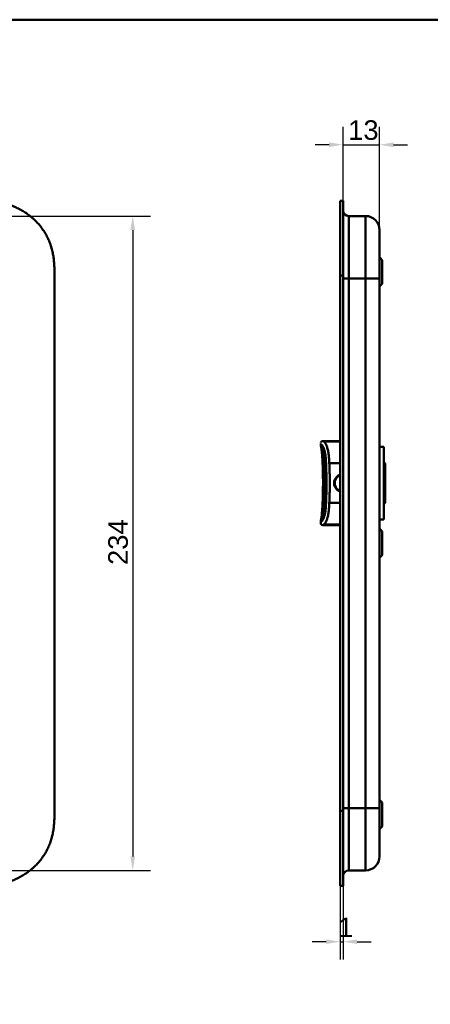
# Model space of a CAD drawing. Header units: millimetres. Extents: x 20 to 833, y 20 to 574.
# Tile 6 of 10: x 283 to 429, y 222 to 574. Entities that reach past the tile are written whole.
import ezdxf

# ---------------------------------------------------------------- set-up
doc = ezdxf.new("R2010")
doc.units = ezdxf.units.MM
doc.header["$LTSCALE"] = 2
for name, color, linetype, lineweight in [('Bemaßungen(DIN)', 7, 'Continuous', 25), ('Sichtbare Kanten(DIN)', 7, 'Continuous', 50), ('Sichtbare tangentiale Kanten(DIN)', 7, 'Continuous', 50), ('Skizziergeometrie(DIN)', 7, 'Continuous', 50)]:
    doc.layers.add(name, color=color, linetype=linetype, lineweight=lineweight)
doc.styles.add('STANDARD-DIN~0', font='arial.ttf')
doc.dimstyles.new('CAD-LAN', dxfattribs={"dimscale": 2, "dimtxt": 3.5, "dimasz": 2.5, "dimexe": 3.175, "dimexo": 0, "dimgap": 0.8, "dimtad": 1, "dimrnd": 1e-08, "dimtxsty": 'STANDARD-DIN~0', "dimcen": 0.09, "dimdle": 10, "dimclrd": 250, "dimclre": 250, "dimclrt": 250, "dimadec": 0, "dimazin": 2, "dimtfac": 1, "dimtmove": 0, "dimatfit": 3, "dimfxl": 1, "dimtolj": 1, "dimtzin": 0, "dimlwd": 25, "dimlwe": 25, "dimarcsym": 0})

# ---------------------------------------------------------------- blocks, each defined once
blk = doc.blocks.new('Ränder Standardrahmen')
at = {"layer": 'Skizziergeometrie(DIN)', "flags": 128}
blk.add_lwpolyline([(10, 10), (10, 287), (410, 287), (410, 10), (10, 10)], dxfattribs=at)
blk = doc.blocks.new('*D8')
at = {"layer": 'Bemaßungen(DIN)', "color": 250, "linetype": 'Continuous', "lineweight": 25, "true_color": 0x3f3f3f, "transparency": 16777216}
for p, q in [((255.01, 503.78), (329.36, 503.78)), ((323.01, 498.78), (323.01, 274.78)), ((255.01, 269.78), (329.36, 269.78))]:
    blk.add_line(p, q, dxfattribs=at)
at = {"layer": 'Bemaßungen(DIN)', "color": 250, "linetype": 'Continuous', "true_color": 0x3f3f3f, "transparency": 16777216}
for points in [[(322.17, 498.78), (323.84, 498.78), (323.01, 503.78)], [(322.17, 274.78), (323.84, 274.78), (323.01, 269.78)]]:
    blk.add_solid(points, dxfattribs=at)
at = {"layer": 'Defpoints', "color": 0, "linetype": 'Continuous', "transparency": 16777216}
for p in [(255.01, 503.78), (255.01, 269.78), (323.01, 269.78)]:
    blk.add_point(p, dxfattribs=at)
at = {"layer": 'Bemaßungen(DIN)', "color": 250, "linetype": 'Continuous', "lineweight": 25, "true_color": 0x3f3f3f, "transparency": 16777216, "insert": (314.25, 379), "char_height": 7, "attachment_point": 1, "rotation": 90, "style": 'STANDARD-DIN~0'}
blk.add_mtext('\\A1;234', dxfattribs=at)
blk = doc.blocks.new('*D19')
at = {"layer": 'Bemaßungen(DIN)', "color": 250, "linetype": 'Continuous', "lineweight": 25, "true_color": 0x3f3f3f, "transparency": 16777216}
for p, q in [((398.12, 509.28), (398.12, 535.63)), ((411.15, 498.78), (411.15, 535.63)), ((393.12, 529.28), (388.12, 529.28)), ((398.12, 529.28), (411.15, 529.28)), ((416.15, 529.28), (421.15, 529.28))]:
    blk.add_line(p, q, dxfattribs=at)
at = {"layer": 'Bemaßungen(DIN)', "color": 250, "linetype": 'Continuous', "true_color": 0x3f3f3f, "transparency": 16777216}
for points in [[(393.12, 530.11), (393.12, 528.45), (398.12, 529.28)], [(416.15, 530.11), (416.15, 528.45), (411.15, 529.28)]]:
    blk.add_solid(points, dxfattribs=at)
at = {"layer": 'Defpoints', "color": 0, "linetype": 'Continuous', "transparency": 16777216}
for p in [(411.15, 529.28), (398.12, 509.28), (411.15, 498.78)]:
    blk.add_point(p, dxfattribs=at)
at = {"layer": 'Bemaßungen(DIN)', "color": 250, "linetype": 'Continuous', "lineweight": 25, "true_color": 0x3f3f3f, "transparency": 16777216, "insert": (399.95, 538.03), "char_height": 7, "attachment_point": 1, "style": 'STANDARD-DIN~0'}
blk.add_mtext('\\A1;13', dxfattribs=at)
blk = doc.blocks.new('*D20')
at = {"layer": 'Bemaßungen(DIN)', "color": 250, "linetype": 'Continuous', "lineweight": 25, "true_color": 0x3f3f3f, "transparency": 16777216}
for p, q in [((397.15, 264.28), (397.15, 237.93)), ((398.12, 264.28), (398.12, 237.93)), ((392.15, 244.28), (387.15, 244.28)), ((397.15, 244.28), (398.12, 244.28)), ((403.12, 244.28), (408.12, 244.28))]:
    blk.add_line(p, q, dxfattribs=at)
at = {"layer": 'Bemaßungen(DIN)', "color": 250, "linetype": 'Continuous', "true_color": 0x3f3f3f, "transparency": 16777216}
for points in [[(392.15, 245.11), (392.15, 243.45), (397.15, 244.28)], [(403.12, 245.11), (403.12, 243.45), (398.12, 244.28)]]:
    blk.add_solid(points, dxfattribs=at)
at = {"layer": 'Defpoints', "color": 0, "linetype": 'Continuous', "transparency": 16777216}
for p in [(397.15, 264.28), (398.12, 264.28), (398.12, 244.28)]:
    blk.add_point(p, dxfattribs=at)
at = {"layer": 'Bemaßungen(DIN)', "color": 250, "linetype": 'Continuous', "lineweight": 25, "true_color": 0x3f3f3f, "transparency": 16777216, "insert": (396.35, 252.91), "char_height": 7, "attachment_point": 1, "style": 'STANDARD-DIN~0'}
blk.add_mtext('\\A1;1', dxfattribs=at)

msp = doc.modelspace()

# ---------------------------------------------------------------- linework, layer by layer
at = {"layer": 'Sichtbare Kanten(DIN)'}
for p, q in [((397.153, 482.496), (397.153, 509.281)), ((397.153, 509.281), (398.123, 509.281)), ((398.123, 509.281), (398.123, 482.496)), ((398.153, 508.281), (398.123, 508.281)), ((398.153, 508.281), (398.153, 482.496)), ((400.153, 503.781), (406.153, 503.781)), ((412.153, 488.031), (411.153, 489.031)), ((412.153, 488.031), (412.153, 479.531)), ((295.046, 291.065), (295.046, 482.538)), ((397.153, 291.065), (397.153, 482.496)), ((398.123, 482.496), (398.123, 291.065)), ((398.153, 482.496), (398.153, 291.065)), ((411.153, 292.065), (411.153, 481.496)), ((412.153, 479.531), (411.153, 478.531)), ((391.144, 423.284), (397.153, 423.284)), ((391.144, 423.284), (391.144, 423.284)), ((391.144, 423.284), (391.144, 423.284)), ((390.154, 421.836), (390.154, 422.294)), ((412.653, 421.281), (411.153, 421.281)), ((412.653, 395.281), (412.653, 421.281)), ((391.486, 418.349), (391.486, 418.349)), ((413.153, 415.281), (412.653, 415.781)), ((413.153, 401.281), (413.153, 415.281)), ((391.486, 398.222), (391.486, 398.221)), ((413.153, 401.281), (412.653, 400.781)), ((390.154, 394.734), (390.154, 394.734)), ((390.154, 394.274), (390.154, 394.732)), ((412.653, 395.281), (411.153, 395.281)), ((390.154, 394.274), (390.154, 394.274)), ((391.144, 393.284), (397.153, 393.284)), ((391.144, 393.284), (391.144, 393.284)), ((412.153, 391.031), (411.153, 392.031)), ((412.153, 391.031), (412.153, 382.531)), ((412.153, 382.531), (411.153, 381.531)), ((412.153, 294.031), (411.153, 295.031)), ((412.153, 294.031), (412.153, 285.531)), ((397.153, 264.281), (397.153, 291.065)), ((398.123, 291.065), (398.123, 264.281)), ((398.153, 291.065), (398.153, 265.281)), ((412.153, 285.531), (411.153, 284.531)), ((400.153, 269.781), (406.153, 269.781)), ((397.153, 264.281), (398.123, 264.281)), ((398.123, 265.281), (398.153, 265.281))]:
    msp.add_line(p, q, dxfattribs=at)
for points, knots in [([(295.046, 482.579), (295.046, 483.106), (295.045, 484.195), (295.012, 485.582), (294.935, 487.008), (294.831, 488.156), (294.636, 489.596), (294.422, 490.748), (294.073, 492.181), (293.727, 493.32), (293.207, 494.725), (292.72, 495.83), (292.021, 497.181), (291.392, 498.232), (290.52, 499.502), (289.757, 500.479), (288.724, 501.643), (287.839, 502.526), (286.665, 503.563), (285.675, 504.335), (284.383, 505.224), (283.309, 505.873), (281.924, 506.601), (280.786, 507.117), (279.335, 507.678), (278.155, 508.059), (276.666, 508.454), (275.465, 508.706), (273.961, 508.948), (272.758, 509.087), (271.26, 509.201), (269.771, 509.265), (268.592, 509.278), (268.007, 509.281)], [-0.97472618, -0.97472618, -0.97472618, -0.97472618, -0.93604739, -0.89534998, -0.87500127, -0.83430386, -0.81395515, -0.77325774, -0.75290903, -0.71221162, -0.69186291, -0.6511655, -0.6308168, -0.59011938, -0.56977068, -0.52907326, -0.50872456, -0.46802714, -0.44767844, -0.40698102, -0.38663232, -0.3459349, -0.3255862, -0.28488878, -0.26454008, -0.22384266, -0.20349396, -0.16279654, -0.14244784, -0.10175042, -0.08140172, -0.0407043, -0.00000689, -0.00000689, -0.00000689, -0.00000689]), ([(411.153, 481.496), (411.153, 481.737), (411.153, 481.978), (411.153, 482.219), (411.153, 482.367), (411.153, 482.514), (411.153, 482.662), (411.153, 482.736), (411.153, 482.81), (411.153, 482.883), (411.153, 482.957), (411.153, 483.031), (411.153, 483.105), (411.153, 483.179), (411.153, 483.252), (411.153, 483.326), (411.153, 483.639), (411.153, 483.952), (411.153, 484.272), (411.153, 484.584), (411.153, 484.886), (411.153, 485.197), (411.153, 485.205), (411.153, 485.212), (411.153, 485.22), (411.153, 485.846), (411.153, 486.448), (411.153, 487.046), (411.153, 487.054), (411.153, 487.063), (411.153, 487.072), (411.153, 487.666), (411.153, 488.258), (411.153, 488.837), (411.153, 488.842), (411.153, 488.846), (411.153, 488.85), (411.153, 489.43), (411.153, 490.004), (411.153, 490.556), (411.153, 491.108), (411.153, 491.648), (411.153, 492.161), (411.153, 492.676), (411.153, 493.17), (411.153, 493.634), (411.153, 494.099), (411.153, 494.54), (411.153, 494.946), (411.153, 495.352), (411.153, 495.729), (411.153, 496.069), (411.153, 496.411), (411.153, 496.719), (411.153, 496.991), (411.153, 497.263), (411.153, 497.501), (411.153, 497.703), (411.153, 497.704), (411.153, 497.705), (411.153, 497.707), (411.153, 497.906), (411.153, 498.074), (411.153, 498.21), (411.153, 498.211), (411.153, 498.213), (411.153, 498.214), (411.153, 498.348), (411.153, 498.452), (411.153, 498.531), (411.153, 498.532), (411.153, 498.534), (411.153, 498.535), (411.153, 498.613), (411.153, 498.667), (411.153, 498.705), (411.153, 498.705), (411.153, 498.706), (411.153, 498.706), (411.153, 498.725), (411.153, 498.738), (411.153, 498.749), (411.153, 498.759), (411.153, 498.767), (411.153, 498.771), (411.153, 498.78), (411.153, 498.781), (411.153, 498.781)], [0, 0, 0, 0, 0.0722627, 0.0722627, 0.0722627, 0.1165652, 0.1165652, 0.1165652, 0.1387165, 0.1387165, 0.1387165, 0.1608678, 0.1608678, 0.1608678, 0.1830113, 0.1830113, 0.1830113, 0.2766978, 0.2766978, 0.2766978, 0.3682092, 0.3682092, 0.3682092, 0.3703765, 0.3703765, 0.3703765, 0.5540731, 0.5540731, 0.5540731, 0.5567136, 0.5567136, 0.5567136, 0.7394778, 0.7394778, 0.7394778, 0.740823, 0.740823, 0.740823, 0.9239034, 0.9239034, 0.9239034, 1.1070524, 1.1070524, 1.1070524, 1.2909149, 1.2909149, 1.2909149, 1.4756704, 1.4756704, 1.4756704, 1.6608948, 1.6608948, 1.6608948, 1.8466108, 1.8466108, 1.8466108, 2.032785, 2.032785, 2.032785, 2.0338644, 2.0338644, 2.0338644, 2.2185007, 2.2185007, 2.2185007, 2.220125, 2.220125, 2.220125, 2.4027992, 2.4027992, 2.4027992, 2.4055271, 2.4055271, 2.4055271, 2.5869644, 2.5869644, 2.5869644, 2.5890782, 2.5890782, 2.5890782, 2.6793139, 2.6793139, 2.6793139, 2.7720228, 2.7720228, 2.7720228, 2.9310826, 2.9310826, 2.9310826, 2.9310826]), ([(390.204, 422.846), (390.204, 422.846), (390.205, 422.848), (390.213, 422.875), (390.224, 422.942), (390.327, 423.076), (390.361, 423.114), (390.478, 423.193), (390.548, 423.236), (390.773, 423.271), (390.827, 423.277), (390.933, 423.282), (390.974, 423.283), (391.044, 423.284), (391.069, 423.284), (391.111, 423.284), (391.127, 423.284), (391.144, 423.284)], [0.4044394, 0.4044394, 0.4044394, 0.4044394, 0.48138348, 0.48138348, 0.87820259, 0.87820259, 1.01048506, 1.01048506, 1.13840491, 1.13840491, 1.17024014, 1.17024014, 1.18623044, 1.18623044, 1.19416448, 1.19416448, 1.1990962, 1.1990962, 1.1990962, 1.1990962]), ([(391.144, 423.284), (391.118, 423.284), (391.093, 423.284), (391.045, 423.284), (391.021, 423.284), (390.972, 423.283), (390.947, 423.282), (390.891, 423.28), (390.862, 423.278), (390.794, 423.273), (390.759, 423.269), (390.674, 423.256), (390.633, 423.246), (390.53, 423.216), (390.489, 423.195), (390.382, 423.134), (390.358, 423.106), (390.298, 423.044), (390.336, 423.101), (390.473, 423.188), (390.526, 423.215), (390.648, 423.25), (390.695, 423.26), (390.79, 423.272), (390.826, 423.276), (390.896, 423.28), (390.922, 423.281), (390.973, 423.283), (390.992, 423.283), (391.029, 423.284), (391.043, 423.284), (391.07, 423.284), (391.081, 423.284), (391.1, 423.284), (391.107, 423.284), (391.12, 423.284), (391.124, 423.284), (391.134, 423.284), (391.139, 423.284), (391.144, 423.284)], [0, 0, 0, 0, 0.0075614, 0.0075614, 0.0152672, 0.0152672, 0.0249481, 0.0249481, 0.0390199, 0.0390199, 0.0619203, 0.0619203, 0.1031333, 0.1031333, 0.1856183, 0.1856183, 0.3796224, 0.3796224, 0.9579448, 0.9579448, 1.2006469, 1.2006469, 1.3228959, 1.3228959, 1.384678, 1.384678, 1.4161368, 1.4161368, 1.4323902, 1.4323902, 1.4409977, 1.4409977, 1.4457069, 1.4457069, 1.448333, 1.448333, 1.4497614, 1.4497614, 1.4512393, 1.4512393, 1.4512393, 1.4512393]), ([(392.929, 423.284), (393.019, 423.284), (393.116, 423.284), (393.32, 423.284), (393.427, 423.284), (393.541, 423.284)], [2.10471618, 2.10471618, 2.10471618, 2.10471618, 2.19043209, 2.19043209, 2.27528809, 2.27528809, 2.27528809, 2.27528809]), ([(394.259, 423.284), (394.422, 423.284), (394.595, 423.284), (394.998, 423.284), (395.243, 423.284), (395.475, 423.284)], [2.43587844, 2.43587844, 2.43587844, 2.43587844, 2.53408865, 2.53408865, 2.65113808, 2.65113808, 2.65113808, 2.65113808]), ([(395.475, 423.284), (395.475, 423.284), (395.475, 423.284), (395.475, 423.284), (395.475, 423.284), (395.476, 423.284), (395.476, 423.284), (395.477, 423.284), (395.478, 423.284), (395.48, 423.284), (395.481, 423.284), (395.487, 423.284), (395.491, 423.284), (395.518, 423.284), (395.542, 423.284), (395.689, 423.284), (395.818, 423.284), (396.039, 423.284), (396.129, 423.284), (396.251, 423.284), (396.282, 423.284), (396.324, 423.284), (396.334, 423.284), (396.349, 423.284), (396.352, 423.284), (396.357, 423.284), (396.358, 423.284), (396.36, 423.284), (396.361, 423.284), (396.361, 423.284), (396.361, 423.284), (396.362, 423.284), (396.362, 423.284), (396.362, 423.284)], [0, 0, 0, 0, 0.00003114, 0.00003114, 0.00007257, 0.00007257, 0.00029353, 0.00029353, 0.00058809, 0.00058809, 0.00137355, 0.00137355, 0.00346809, 0.00346809, 0.01463912, 0.01463912, 0.07423576, 0.07423576, 0.11396215, 0.11396215, 0.12720271, 0.12720271, 0.13161635, 0.13161635, 0.13308779, 0.13308779, 0.13357847, 0.13357847, 0.13374214, 0.13374214, 0.13380469, 0.13380469, 0.13385491, 0.13385491, 0.13385491, 0.13385491]), ([(390.203, 421.513), (390.202, 421.517), (390.201, 421.52), (390.199, 421.527), (390.198, 421.529), (390.197, 421.532), (390.197, 421.533), (390.197, 421.535), (390.196, 421.535), (390.196, 421.537), (390.196, 421.538), (390.195, 421.54), (390.195, 421.541), (390.194, 421.543), (390.194, 421.544), (390.193, 421.547), (390.193, 421.548), (390.192, 421.551), (390.191, 421.553), (390.19, 421.557), (390.189, 421.56), (390.187, 421.567), (390.186, 421.571), (390.182, 421.585), (390.18, 421.593), (390.173, 421.621), (390.169, 421.637), (390.158, 421.694), (390.158, 421.713), (390.156, 421.731), (390.156, 421.735), (390.155, 421.752), (390.155, 421.76), (390.154, 421.778), (390.154, 421.785), (390.154, 421.798), (390.154, 421.803), (390.154, 421.811), (390.154, 421.814), (390.154, 421.82), (390.154, 421.822), (390.154, 421.826), (390.154, 421.827), (390.154, 421.83), (390.154, 421.831), (390.154, 421.832), (390.154, 421.833), (390.154, 421.835), (390.154, 421.835), (390.154, 421.836)], [0, 0, 0, 0, 0.00266176, 0.00266176, 0.00332011, 0.00332011, 0.00370331, 0.00370331, 0.00391673, 0.00391673, 0.0042525, 0.0042525, 0.00457083, 0.00457083, 0.00496596, 0.00496596, 0.00555341, 0.00555341, 0.00656312, 0.00656312, 0.00857428, 0.00857428, 0.01330261, 0.01330261, 0.02696942, 0.02696942, 0.06793692, 0.06793692, 0.1909068, 0.1909068, 0.23943833, 0.23943833, 0.26385059, 0.26385059, 0.27619448, 0.27619448, 0.28242946, 0.28242946, 0.28559113, 0.28559113, 0.28721296, 0.28721296, 0.28806085, 0.28806085, 0.2885129, 0.2885129, 0.2887545, 0.2887545, 0.28900897, 0.28900897, 0.28900897, 0.28900897]), ([(390.738, 417.056), (390.738, 417.056), (390.738, 417.056), (390.737, 417.057), (390.737, 417.06), (390.737, 417.067), (390.737, 417.073), (390.736, 417.087), (390.735, 417.098), (390.733, 417.128), (390.732, 417.148), (390.728, 417.21), (390.725, 417.252), (390.715, 417.408), (390.707, 417.527), (390.674, 418.001), (390.646, 418.362), (390.568, 419.239), (390.513, 419.756), (390.412, 420.489), (390.373, 420.734), (390.289, 421.178), (390.243, 421.374), (390.203, 421.511)], [0.07118589, 0.07118589, 0.07118589, 0.07118589, 0.07209238, 0.07209238, 0.07487516, 0.07487516, 0.07808831, 0.07808831, 0.08276394, 0.08276394, 0.09074374, 0.09074374, 0.10552821, 0.10552821, 0.14441358, 0.14441358, 0.26089752, 0.26089752, 0.42984582, 0.42984582, 0.51900361, 0.51900361, 0.61515877, 0.61515877, 0.61515877, 0.61515877]), ([(391.48, 398.183), (391.48, 398.183), (391.48, 398.183), (391.48, 398.183), (391.48, 398.184), (391.48, 398.185), (391.481, 398.187), (391.481, 398.191), (391.482, 398.194), (391.483, 398.202), (391.484, 398.209), (391.488, 398.236), (391.491, 398.257), (391.504, 398.342), (391.513, 398.407), (391.549, 398.67), (391.573, 398.873), (391.648, 399.594), (391.682, 400.125), (391.761, 401.708), (391.797, 402.766), (391.912, 406.996), (391.907, 410.174), (391.763, 414.823), (391.732, 416.337), (391.548, 417.906), (391.529, 418.049), (391.502, 418.24), (391.494, 418.291), (391.485, 418.35), (391.484, 418.36), (391.482, 418.372), (391.482, 418.375), (391.481, 418.381), (391.48, 418.383), (391.48, 418.386), (391.48, 418.386), (391.48, 418.387), (391.48, 418.387), (391.48, 418.387), (391.48, 418.387), (391.48, 418.387)], [0.0040212, 0.0040212, 0.0040212, 0.0040212, 0.0041074, 0.0041074, 0.0042896, 0.0042896, 0.0050199, 0.0050199, 0.0057949, 0.0057949, 0.0081207, 0.0081207, 0.0150954, 0.0150954, 0.0360191, 0.0360191, 0.0988747, 0.0988747, 0.2578148, 0.2578148, 0.5751314, 0.5751314, 1.5274726, 1.5274726, 1.9707272, 1.9707272, 2.015649, 2.015649, 2.0323683, 2.0323683, 2.0355024, 2.0355024, 2.0366777, 2.0366777, 2.0375615, 2.0375615, 2.0377273, 2.0377273, 2.037908, 2.037908, 2.0379983, 2.0379983, 2.0379983, 2.0379983]), ([(390.923, 404.167), (390.923, 404.167), (390.923, 404.168), (390.923, 404.171), (390.923, 404.173), (390.924, 404.179), (390.924, 404.183), (390.924, 404.193), (390.924, 404.199), (390.924, 404.218), (390.925, 404.231), (390.926, 404.269), (390.926, 404.295), (390.928, 404.383), (390.929, 404.447), (390.934, 404.689), (390.938, 404.87), (390.95, 405.594), (390.957, 406.139), (390.976, 408.318), (390.969, 409.96), (390.937, 411.724), (390.935, 411.86), (390.931, 412.064), (390.929, 412.132), (390.927, 412.234), (390.926, 412.269), (390.925, 412.32), (390.925, 412.338), (390.924, 412.362), (390.924, 412.371), (390.924, 412.382), (390.924, 412.386), (390.923, 412.39), (390.923, 412.391), (390.923, 412.392), (390.923, 412.393), (390.923, 412.393)], [0, 0, 0, 0, 0.00142191, 0.00142191, 0.0028282, 0.0028282, 0.00452622, 0.00452622, 0.00701664, 0.00701664, 0.01124291, 0.01124291, 0.01955614, 0.01955614, 0.03882367, 0.03882367, 0.09334656, 0.09334656, 0.25678964, 0.25678964, 0.74725426, 0.74725426, 0.78828896, 0.78828896, 0.80914553, 0.80914553, 0.81992388, 0.81992388, 0.8256601, 0.8256601, 0.82884217, 0.82884217, 0.83065789, 0.83065789, 0.83166443, 0.83166443, 0.83272324, 0.83272324, 0.83272324, 0.83272324]), ([(397.153, 411.109), (397.103, 411.091), (397.053, 411.072), (397.004, 411.052), (396.954, 411.031), (396.904, 411.009), (396.856, 410.986), (396.728, 410.924), (396.604, 410.854), (396.486, 410.775), (396.323, 410.666), (396.171, 410.541), (396.032, 410.402), (395.954, 410.324), (395.88, 410.243), (395.812, 410.157), (395.758, 410.089), (395.707, 410.02), (395.659, 409.948), (395.55, 409.785), (395.457, 409.61), (395.382, 409.429), (395.317, 409.272), (395.265, 409.11), (395.227, 408.945), (395.221, 408.919), (395.216, 408.892), (395.211, 408.866), (395.172, 408.674), (395.153, 408.477), (395.153, 408.281), (395.153, 408.084), (395.172, 407.888), (395.211, 407.695), (395.217, 407.664), (395.224, 407.632), (395.231, 407.6), (395.268, 407.441), (395.319, 407.284), (395.382, 407.133), (395.457, 406.951), (395.55, 406.777), (395.659, 406.614), (395.709, 406.539), (395.762, 406.466), (395.819, 406.396), (395.885, 406.313), (395.957, 406.234), (396.032, 406.159), (396.171, 406.021), (396.323, 405.896), (396.486, 405.787), (396.607, 405.706), (396.733, 405.634), (396.865, 405.571), (396.911, 405.549), (396.957, 405.529), (397.004, 405.509), (397.053, 405.489), (397.103, 405.47), (397.153, 405.452)], [0.10630955, 0.10630955, 0.10630955, 0.10630955, 0.1229601, 0.1229601, 0.1229601, 0.13990222, 0.13990222, 0.13990222, 0.18444015, 0.18444015, 0.18444015, 0.2459202, 0.2459202, 0.2459202, 0.28039565, 0.28039565, 0.28039565, 0.30740025, 0.30740025, 0.30740025, 0.3688803, 0.3688803, 0.3688803, 0.42198905, 0.42198905, 0.42198905, 0.43036035, 0.43036035, 0.43036035, 0.4918404, 0.4918404, 0.4918404, 0.55332045, 0.55332045, 0.55332045, 0.56350204, 0.56350204, 0.56350204, 0.6148005, 0.6148005, 0.6148005, 0.67628055, 0.67628055, 0.67628055, 0.70445956, 0.70445956, 0.70445956, 0.7377606, 0.7377606, 0.7377606, 0.79924065, 0.79924065, 0.79924065, 0.84487176, 0.84487176, 0.84487176, 0.8607207, 0.8607207, 0.8607207, 0.87738493, 0.87738493, 0.87738493, 0.87738493]), ([(390.203, 395.057), (390.24, 395.184), (390.282, 395.361), (390.361, 395.765), (390.398, 395.989), (390.481, 396.563), (390.524, 396.927), (390.595, 397.621), (390.624, 397.953), (390.664, 398.447), (390.676, 398.61), (390.694, 398.853), (390.7, 398.935), (390.708, 399.06), (390.711, 399.103), (390.718, 399.211), (390.723, 399.274), (390.729, 399.382), (390.732, 399.428), (390.735, 399.479), (390.736, 399.491), (390.737, 399.507), (390.738, 399.512), (390.738, 399.517), (390.738, 399.518), (390.738, 399.518), (390.738, 399.518), (390.738, 399.518)], [0, 0, 0, 0, 0.08902069, 0.08902069, 0.17261682, 0.17261682, 0.29406318, 0.29406318, 0.40181696, 0.40181696, 0.4543788, 0.4543788, 0.48114329, 0.48114329, 0.49549616, 0.49549616, 0.51703991, 0.51703991, 0.53325541, 0.53325541, 0.53865266, 0.53865266, 0.54242764, 0.54242764, 0.5446358, 0.5446358, 0.54478767, 0.54478767, 0.54478767, 0.54478767]), ([(390.154, 394.732), (390.154, 394.732), (390.154, 394.733), (390.154, 394.734), (390.154, 394.735), (390.154, 394.737), (390.154, 394.738), (390.154, 394.74), (390.154, 394.741), (390.154, 394.744), (390.154, 394.746), (390.154, 394.751), (390.154, 394.754), (390.154, 394.765), (390.154, 394.771), (390.154, 394.794), (390.154, 394.805), (390.156, 394.839), (390.156, 394.84), (390.158, 394.861), (390.16, 394.881), (390.169, 394.93), (390.172, 394.944), (390.179, 394.97), (390.181, 394.978), (390.185, 394.991), (390.186, 394.995), (390.188, 395.004), (390.189, 395.008), (390.192, 395.017), (390.193, 395.02), (390.194, 395.024), (390.194, 395.025), (390.195, 395.027), (390.195, 395.028), (390.195, 395.029), (390.196, 395.03), (390.196, 395.031), (390.196, 395.032), (390.197, 395.035), (390.197, 395.035), (390.198, 395.038), (390.198, 395.039), (390.199, 395.041), (390.199, 395.042), (390.2, 395.045), (390.201, 395.047), (390.202, 395.051), (390.202, 395.053), (390.203, 395.055)], [0, 0, 0, 0, 0.00020178, 0.00020178, 0.00045598, 0.00045598, 0.00082774, 0.00082774, 0.0014627, 0.0014627, 0.00272413, 0.00272413, 0.00570561, 0.00570561, 0.01444933, 0.01444933, 0.04068388, 0.04068388, 0.11936908, 0.11936908, 0.22127195, 0.22127195, 0.25947303, 0.25947303, 0.2738002, 0.2738002, 0.27917407, 0.27917407, 0.28321518, 0.28321518, 0.28471707, 0.28471707, 0.28504102, 0.28504102, 0.28531659, 0.28531659, 0.28551406, 0.28551406, 0.28584684, 0.28584684, 0.2861664, 0.2861664, 0.28656522, 0.28656522, 0.28716052, 0.28716052, 0.28818803, 0.28818803, 0.289596, 0.289596, 0.289596, 0.289596]), ([(391.144, 393.284), (391.142, 393.284), (391.14, 393.284), (391.136, 393.284), (391.133, 393.284), (391.121, 393.284), (391.113, 393.284), (391.061, 393.284), (391.017, 393.284), (390.915, 393.287), (390.857, 393.289), (390.73, 393.302), (390.66, 393.314), (390.542, 393.349), (390.492, 393.37), (390.395, 393.427), (390.349, 393.467), (390.284, 393.546), (390.26, 393.584), (390.204, 393.703), (390.183, 393.79), (390.166, 393.914), (390.162, 393.952), (390.158, 394.015), (390.157, 394.042), (390.155, 394.091), (390.155, 394.113), (390.154, 394.153), (390.154, 394.171), (390.154, 394.207), (390.154, 394.227), (390.154, 394.258), (390.154, 394.266), (390.154, 394.274)], [0, 0, 0, 0, 0.00047204, 0.00047204, 0.00141613, 0.00141613, 0.00387566, 0.00387566, 0.01699435, 0.01699435, 0.03450123, 0.03450123, 0.0553782, 0.0553782, 0.07148239, 0.07148239, 0.0891112, 0.0891112, 0.10237111, 0.10237111, 0.12855071, 0.12855071, 0.13988933, 0.13988933, 0.14793378, 0.14793378, 0.15573927, 0.15573927, 0.16329287, 0.16329287, 0.17107436, 0.17107436, 0.1734608, 0.1734608, 0.1734608, 0.1734608]), ([(268.007, 264.281), (268.592, 264.283), (269.771, 264.296), (271.26, 264.36), (272.758, 264.475), (273.961, 264.613), (275.465, 264.855), (276.666, 265.107), (278.155, 265.502), (279.335, 265.883), (280.786, 266.444), (281.924, 266.96), (283.309, 267.689), (284.383, 268.337), (285.675, 269.226), (286.665, 269.999), (287.839, 271.035), (288.724, 271.918), (289.756, 273.083), (290.52, 274.059), (291.392, 275.329), (292.021, 276.381), (292.719, 277.731), (293.207, 278.836), (293.727, 280.241), (294.073, 281.38), (294.422, 282.814), (294.636, 283.966), (294.831, 285.405), (294.935, 286.553), (295.012, 287.98), (295.045, 289.394), (295.046, 290.511), (295.046, 291.065)], [-0.99998994, -0.99998994, -0.99998994, -0.99998994, -0.9592928, -0.91859565, -0.89824708, -0.85754993, -0.83720136, -0.79650421, -0.77615564, -0.73545849, -0.71510992, -0.67441277, -0.6540642, -0.61336705, -0.59301848, -0.55232133, -0.53197276, -0.49127561, -0.47092704, -0.43022989, -0.40988132, -0.36918417, -0.3488356, -0.30813845, -0.28778988, -0.24709273, -0.22674416, -0.18604701, -0.16569844, -0.12500129, -0.10465272, -0.06395557, -0.02325842, -0.02325842, -0.02325842, -0.02325842]), ([(411.153, 274.781), (411.153, 274.781), (411.153, 274.781), (411.153, 274.781), (411.153, 274.781), (411.153, 274.781), (411.153, 274.79), (411.153, 274.795), (411.153, 274.802), (411.153, 274.813), (411.153, 274.823), (411.153, 274.837), (411.153, 274.855), (411.153, 274.856), (411.153, 274.856), (411.153, 274.856), (411.153, 274.894), (411.153, 274.948), (411.153, 275.027), (411.153, 275.028), (411.153, 275.029), (411.153, 275.03), (411.153, 275.11), (411.153, 275.214), (411.153, 275.348), (411.153, 275.349), (411.153, 275.35), (411.153, 275.351), (411.153, 275.487), (411.153, 275.655), (411.153, 275.855), (411.153, 275.856), (411.153, 275.857), (411.153, 275.858), (411.153, 276.06), (411.153, 276.299), (411.153, 276.571), (411.153, 276.842), (411.153, 277.151), (411.153, 277.492), (411.153, 277.833), (411.153, 278.209), (411.153, 278.616), (411.153, 279.021), (411.153, 279.461), (411.153, 279.926), (411.153, 280.39), (411.153, 280.885), (411.153, 281.401), (411.153, 281.914), (411.153, 282.453), (411.153, 283.005), (411.153, 283.558), (411.153, 284.131), (411.153, 284.711), (411.153, 284.715), (411.153, 284.72), (411.153, 284.724), (411.153, 285.303), (411.153, 285.895), (411.153, 286.49), (411.153, 286.498), (411.153, 286.507), (411.153, 286.516), (411.153, 287.113), (411.153, 287.716), (411.153, 288.342), (411.153, 288.349), (411.153, 288.357), (411.153, 288.364), (411.153, 288.675), (411.153, 288.977), (411.153, 289.286), (411.153, 289.604), (411.153, 289.92), (411.153, 290.235), (411.153, 290.847), (411.153, 291.457), (411.153, 292.065)], [0, 0, 0, 0, 0.0075325, 0.0075325, 0.0075325, 0.1836207, 0.1836207, 0.1836207, 0.2762788, 0.2762788, 0.2762788, 0.3665136, 0.3665136, 0.3665136, 0.3686273, 0.3686273, 0.3686273, 0.5500633, 0.5500633, 0.5500633, 0.5527911, 0.5527911, 0.5527911, 0.7354644, 0.7354644, 0.7354644, 0.7370886, 0.7370886, 0.7370886, 0.9217242, 0.9217242, 0.9217242, 0.9228036, 0.9228036, 0.9228036, 1.1089772, 1.1089772, 1.1089772, 1.2946929, 1.2946929, 1.2946929, 1.479917, 1.479917, 1.479917, 1.6643958, 1.6643958, 1.6643958, 1.8485335, 1.8485335, 1.8485335, 2.0316816, 2.0316816, 2.0316816, 2.2147613, 2.2147613, 2.2147613, 2.2161064, 2.2161064, 2.2161064, 2.3988701, 2.3988701, 2.3988701, 2.4015107, 2.4015107, 2.4015107, 2.5852067, 2.5852067, 2.5852067, 2.587374, 2.587374, 2.587374, 2.678885, 2.678885, 2.678885, 2.772998, 2.772998, 2.772998, 2.9555616, 2.9555616, 2.9555616, 2.9555616])]:
    msp.add_open_spline(points, degree=3, knots=knots, dxfattribs=at)
for points, degree in [([(398.153, 505.781), (398.153, 504.676), (399.048, 503.781), (400.153, 503.781)], 3), ([(406.153, 503.781), (408.914, 503.781), (411.153, 501.542), (411.153, 498.781)], 3), ([(390.665, 423.252), (391.05, 423.337), (390.984, 423.285), (391.138, 423.284)], 3), ([(396.362, 423.284), (396.427, 423.284), (396.493, 423.284), (396.559, 423.284), (396.625, 423.284), (396.692, 423.284)], 5), ([(390.154, 421.836), (390.154, 421.836), (390.154, 421.836), (390.154, 421.836), (390.154, 421.836), (390.154, 421.836)], 5), ([(390.154, 421.834), (390.154, 421.834), (390.154, 421.834), (390.154, 421.835)], 3), ([(390.203, 421.513), (390.203, 421.513), (390.203, 421.512), (390.203, 421.512), (390.203, 421.512), (390.203, 421.511)], 5), ([(390.923, 412.393), (390.898, 413.535), (390.863, 414.642), (390.818, 415.7), (390.765, 416.69), (390.702, 417.597)], 5), ([(390.738, 399.518), (390.789, 400.35), (390.834, 401.242), (390.871, 402.183), (390.9, 403.162), (390.923, 404.167)], 5), ([(390.154, 394.732), (390.154, 394.732), (390.154, 394.732), (390.154, 394.732), (390.154, 394.732), (390.154, 394.732)], 5), ([(390.203, 395.057), (390.203, 395.056), (390.203, 395.056), (390.203, 395.055), (390.203, 395.055), (390.203, 395.055)], 5), ([(390.154, 394.274), (390.154, 394.274), (390.154, 394.274), (390.154, 394.274), (390.154, 394.274), (390.154, 394.274)], 5), ([(391.144, 393.284), (391.144, 393.284), (391.144, 393.284), (391.144, 393.284), (391.144, 393.284), (391.144, 393.284)], 5), ([(411.153, 274.781), (411.153, 272.019), (408.914, 269.781), (406.153, 269.781)], 3), ([(398.153, 267.781), (398.153, 268.886), (399.049, 269.781), (400.153, 269.781)], 3)]:
    msp.add_open_spline(points, degree=degree, dxfattribs=at)
at = {"layer": 'Sichtbare tangentiale Kanten(DIN)'}
for p, q in [((400.153, 503.781), (400.153, 481.496)), ((406.153, 481.496), (406.153, 503.781)), ((397.153, 482.496), (398.123, 482.496)), ((398.123, 482.496), (398.153, 482.496)), ((406.153, 481.496), (400.153, 481.496)), ((400.153, 481.496), (400.153, 292.065)), ((406.153, 292.065), (406.153, 481.496)), ((397.153, 423.118), (391.26, 423.118)), ((390.265, 421.672), (390.266, 422.13)), ((391.793, 415.364), (392.048, 415.364)), ((397.153, 415.364), (393.226, 415.364)), ((391.793, 401.204), (392.048, 401.204)), ((397.153, 401.204), (393.226, 401.204)), ((390.265, 394.896), (390.266, 394.437)), ((397.153, 393.45), (391.26, 393.45)), ((397.153, 291.065), (398.123, 291.065)), ((398.123, 291.065), (398.153, 291.065)), ((400.153, 292.065), (406.153, 292.065)), ((400.153, 292.065), (400.153, 269.781)), ((406.153, 269.781), (406.153, 292.065))]:
    msp.add_line(p, q, dxfattribs=at)
for centre, major_axis, ratio, start_param, end_param in [((389.294, 397.915), (0.673, 24.021), 0.0699032, 5.6809808, 6.0685958), ((389.291, 418.708), (0.676, -24.076), 0.0698461, 0.2143468, 0.601486)]:
    msp.add_ellipse(centre, major_axis=major_axis, ratio=ratio, start_param=start_param, end_param=end_param, dxfattribs=at)
for points, degree in [([(398.153, 481.496), (398.153, 481.496), (399.049, 481.496), (400.153, 481.496)], 3), ([(406.153, 481.496), (408.914, 481.496), (411.153, 481.496), (411.153, 481.496)], 3), ([(390.8, 398.884), (391.026, 401.959), (391.139, 406.061), (391.139, 410.506), (391.026, 414.609), (390.8, 417.684)], 5), ([(391.246, 415.364), (391.214, 416.028), (391.184, 416.605), (391.107, 417.116), (391.005, 417.487), (390.912, 417.69), (390.85, 417.682), (390.8, 417.684)], 7), ([(391.246, 415.364), (391.379, 412.534), (391.421, 409.7), (391.421, 406.868), (391.379, 404.034), (391.246, 401.204)], 5), ([(391.734, 415.364), (391.71, 415.364), (391.618, 415.364), (391.489, 415.364), (391.354, 415.364), (391.246, 415.364)], 5), ([(391.246, 401.204), (391.214, 400.539), (391.184, 399.964), (391.107, 399.451), (391.005, 399.082), (390.912, 398.878), (390.85, 398.886), (390.8, 398.884)], 7), ([(391.734, 401.204), (391.71, 401.204), (391.618, 401.204), (391.489, 401.204), (391.354, 401.204), (391.246, 401.204)], 5), ([(398.153, 292.065), (398.153, 292.065), (399.048, 292.065), (400.153, 292.065)], 3), ([(406.153, 292.065), (408.914, 292.065), (411.153, 292.065), (411.153, 292.065)], 3)]:
    msp.add_open_spline(points, degree=degree, dxfattribs=at)
for points, degree, knots in [([(391.144, 423.284), (391.144, 423.284), (391.144, 423.284), (391.144, 423.284), (391.145, 423.284), (391.147, 423.284), (391.164, 423.284), (391.195, 423.284), (391.252, 423.284), (391.341, 423.284), (391.474, 423.284), (391.663, 423.284), (391.924, 423.284), (392.275, 423.284), (392.737, 423.284), (393.333, 423.284), (394.095, 423.284), (394.871, 423.284), (395.552, 423.284), (396.054, 423.284), (396.33, 423.284), (396.362, 423.284)], 5, [0, 0, 0, 0, 0, 0, 0.0015016, 0.1898981, 0.3782947, 0.5666912, 0.7550878, 0.9434843, 1.1318809, 1.3202774, 1.508674, 1.6970705, 1.8854671, 2.0738636, 2.2622602, 2.4506567, 2.6390533, 2.8274498, 2.8517531, 2.8517531, 2.8517531, 2.8517531, 2.8517531, 2.8517531]), ([(391.26, 423.118), (391.26, 423.118), (391.259, 423.118), (391.246, 423.127), (391.225, 423.144), (391.199, 423.169), (391.174, 423.198), (391.159, 423.227), (391.151, 423.246), (391.147, 423.26), (391.145, 423.269), (391.144, 423.276), (391.144, 423.279), (391.144, 423.284), (391.144, 423.284), (391.144, 423.284), (391.144, 423.284), (391.144, 423.284)], 5, [0, 0, 0, 0, 0, 0, 0.00002286, 0.00969157, 0.09825636, 0.18682115, 0.27538594, 0.36395073, 0.40823312, 0.45251552, 0.49679791, 0.54108031, 0.5853627, 0.6296451, 0.71443544, 0.71443544, 0.71443544, 0.71443544, 0.71443544, 0.71443544]), ([(393.226, 415.364), (393.225, 415.388), (393.224, 415.412), (393.223, 415.437), (393.2, 415.965), (393.174, 416.499), (393.135, 417.037), (393.095, 417.575), (393.042, 418.116), (392.968, 418.65), (392.894, 419.184), (392.798, 419.709), (392.686, 420.187), (392.573, 420.666), (392.445, 421.094), (392.316, 421.449), (392.187, 421.804), (392.057, 422.087), (391.939, 422.306), (391.821, 422.525), (391.714, 422.68), (391.623, 422.792), (391.532, 422.904), (391.458, 422.973), (391.399, 423.02), (391.339, 423.067), (391.294, 423.093), (391.26, 423.118)], 3, [0, 0, 0, 0, 0.0073617, 0.0073617, 0.0073617, 0.1676881, 0.1676881, 0.1676881, 0.3280145, 0.3280145, 0.3280145, 0.488341, 0.488341, 0.488341, 0.6486674, 0.6486674, 0.6486674, 0.8089939, 0.8089939, 0.8089939, 0.9693203, 0.9693203, 0.9693203, 1.1296467, 1.1296467, 1.1296467, 1.2899503, 1.2899503, 1.2899503, 1.2899503]), ([(390.154, 422.294), (390.154, 422.294), (390.154, 422.294), (390.154, 422.294), (390.154, 422.293), (390.154, 422.293), (390.154, 422.292), (390.154, 422.291), (390.154, 422.29), (390.154, 422.289), (390.154, 422.288), (390.154, 422.287), (390.155, 422.285), (390.155, 422.283), (390.155, 422.281), (390.156, 422.279), (390.156, 422.276), (390.157, 422.274), (390.157, 422.271), (390.158, 422.268), (390.159, 422.265), (390.16, 422.262), (390.162, 422.255), (390.165, 422.247), (390.169, 422.238), (390.174, 422.229), (390.18, 422.218), (390.187, 422.207), (390.195, 422.196), (390.205, 422.184), (390.218, 422.171), (390.231, 422.158), (390.247, 422.144), (390.266, 422.13)], 3, [35.91738638, 35.91738638, 35.91738638, 35.91738638, 36.00219131, 36.00219131, 36.00219131, 36.0464737, 36.0464737, 36.0464737, 36.0907561, 36.0907561, 36.0907561, 36.13503849, 36.13503849, 36.13503849, 36.17932089, 36.17932089, 36.17932089, 36.22360328, 36.22360328, 36.22360328, 36.26788568, 36.26788568, 36.26788568, 36.35645047, 36.35645047, 36.35645047, 36.44501526, 36.44501526, 36.44501526, 36.53358005, 36.53358005, 36.53358005, 36.62221221, 36.62221221, 36.62221221, 36.62221221]), ([(390.265, 421.672), (390.264, 421.672), (390.253, 421.68), (390.232, 421.697), (390.207, 421.72), (390.184, 421.751), (390.167, 421.78), (390.159, 421.808), (390.155, 421.821), (390.154, 421.834), (390.154, 421.836), (390.154, 421.836), (390.154, 421.836), (390.154, 421.836)], 5, [19.94598273, 19.94598273, 19.94598273, 19.94598273, 19.94598273, 19.94598273, 19.94606864, 20.03373866, 20.12140868, 20.2090787, 20.29674872, 20.38441874, 20.47208877, 20.55975879, 20.60297823, 20.60297823, 20.60297823, 20.60297823, 20.60297823, 20.60297823]), ([(390.203, 421.511), (390.204, 421.511), (390.205, 421.506), (390.208, 421.497), (390.215, 421.479), (390.229, 421.455), (390.252, 421.424), (390.277, 421.4), (390.298, 421.384), (390.309, 421.375)], 5, [16.03546325, 16.03546325, 16.03546325, 16.03546325, 16.03546325, 16.03546325, 16.05085387, 16.13852389, 16.22619391, 16.31386394, 16.40213792, 16.40213792, 16.40213792, 16.40213792, 16.40213792, 16.40213792]), ([(391.793, 415.364), (391.793, 415.366), (391.781, 415.633), (391.757, 416.167), (391.712, 416.974), (391.615, 418.041), (391.396, 419.34), (391.092, 420.403), (390.784, 421.096), (390.534, 421.457), (390.397, 421.58), (390.321, 421.631), (390.282, 421.658), (390.265, 421.672)], 5, [18.8815067, 18.8815067, 18.8815067, 18.8815067, 18.8815067, 18.8815067, 18.8826968, 19.0156183, 19.1485397, 19.2814612, 19.4143827, 19.5473042, 19.6802257, 19.8131472, 19.9459825, 19.9459825, 19.9459825, 19.9459825, 19.9459825, 19.9459825]), ([(390.266, 422.13), (390.268, 422.129), (390.27, 422.128), (390.272, 422.126), (390.307, 422.101), (390.353, 422.074), (390.413, 422.026), (390.472, 421.978), (390.545, 421.911), (390.632, 421.804), (390.719, 421.698), (390.819, 421.552), (390.927, 421.357), (391.034, 421.161), (391.149, 420.915), (391.261, 420.617), (391.373, 420.319), (391.481, 419.968), (391.576, 419.576), (391.671, 419.184), (391.752, 418.752), (391.816, 418.299), (391.881, 417.845), (391.928, 417.37), (391.965, 416.88), (392.001, 416.39), (392.026, 415.883), (392.048, 415.364)], 3, [36.6222122, 36.6222122, 36.6222122, 36.6222122, 36.6318135, 36.6318135, 36.6318135, 36.79214, 36.79214, 36.79214, 36.9524664, 36.9524664, 36.9524664, 37.1127929, 37.1127929, 37.1127929, 37.2731193, 37.2731193, 37.2731193, 37.4334457, 37.4334457, 37.4334457, 37.5937722, 37.5937722, 37.5937722, 37.7540986, 37.7540986, 37.7540986, 37.9140671, 37.9140671, 37.9140671, 37.9140671]), ([(390.309, 421.375), (390.327, 421.362), (390.366, 421.335), (390.441, 421.284), (390.574, 421.164), (390.809, 420.816), (391.068, 420.212), (391.267, 419.519), (391.389, 418.93), (391.455, 418.542), (391.48, 418.387)], 5, [0, 0, 0, 0, 0, 0, 0.13231543, 0.26523692, 0.3981584, 0.53107988, 0.66400136, 0.74946778, 0.74946778, 0.74946778, 0.74946778, 0.74946778, 0.74946778]), ([(391.793, 401.204), (391.793, 401.204), (391.808, 401.557), (391.835, 402.262), (391.875, 403.33), (391.911, 404.741), (391.941, 406.515), (391.949, 408.284), (391.941, 410.053), (391.911, 411.827), (391.875, 413.238), (391.835, 414.306), (391.808, 415.011), (391.793, 415.364)], 5, [0.0000012, 0.0000012, 0.0000012, 0.0000012, 0.0000012, 0.0000012, 0.0000376, 0.1769417, 0.3538457, 0.5307497, 0.7076537, 0.8845577, 1.0614618, 1.2383658, 1.415305, 1.415305, 1.415305, 1.415305, 1.415305, 1.415305]), ([(392.048, 415.364), (392.049, 415.339), (392.051, 415.312), (392.052, 415.285), (392.064, 414.999), (392.075, 414.71), (392.086, 414.419), (392.097, 414.129), (392.108, 413.838), (392.117, 413.545), (392.136, 412.961), (392.151, 412.373), (392.164, 411.787), (392.223, 409.026), (392.212, 406.296), (392.133, 403.538), (392.128, 403.366), (392.122, 403.194), (392.117, 403.023), (392.108, 402.731), (392.097, 402.439), (392.086, 402.149), (392.075, 401.858), (392.064, 401.569), (392.052, 401.283), (392.051, 401.256), (392.05, 401.23), (392.048, 401.204)], 3, [0, 0, 0, 0, 0.0080362, 0.0080362, 0.0080362, 0.096166, 0.096166, 0.096166, 0.1842959, 0.1842959, 0.1842959, 0.3605556, 0.3605556, 0.3605556, 1.1901476, 1.1901476, 1.1901476, 1.2418542, 1.2418542, 1.2418542, 1.3299841, 1.3299841, 1.3299841, 1.418114, 1.418114, 1.418114, 1.4261482, 1.4261482, 1.4261482, 1.4261482]), ([(393.226, 401.204), (393.227, 401.224), (393.228, 401.253), (393.229, 401.277), (393.24, 401.545), (393.251, 401.813), (393.261, 402.083), (393.272, 402.376), (393.282, 402.671), (393.292, 402.966), (393.311, 403.557), (393.327, 404.151), (393.339, 404.744), (393.352, 405.336), (393.362, 405.928), (393.368, 406.518), (393.374, 407.108), (393.377, 407.696), (393.377, 408.284), (393.377, 408.872), (393.374, 409.46), (393.368, 410.05), (393.362, 410.64), (393.352, 411.231), (393.339, 411.824), (393.327, 412.417), (393.311, 413.011), (393.292, 413.602), (393.282, 413.898), (393.272, 414.192), (393.261, 414.485), (393.25, 414.78), (393.238, 415.072), (393.226, 415.364)], 3, [0, 0, 0, 0, 0.0074095, 0.0074095, 0.0074095, 0.0884674, 0.0884674, 0.0884674, 0.1765972, 0.1765972, 0.1765972, 0.352857, 0.352857, 0.352857, 0.5291167, 0.5291167, 0.5291167, 0.7053764, 0.7053764, 0.7053764, 0.8816361, 0.8816361, 0.8816361, 1.0578959, 1.0578959, 1.0578959, 1.2341556, 1.2341556, 1.2341556, 1.3222855, 1.3222855, 1.3222855, 1.4107319, 1.4107319, 1.4107319, 1.4107319]), ([(397.153, 405.238), (397.077, 405.263), (396.805, 405.364), (396.363, 405.601), (395.876, 406.001), (395.475, 406.49), (395.178, 407.047), (394.994, 407.652), (394.933, 408.281), (394.994, 408.91), (395.178, 409.515), (395.475, 410.072), (395.876, 410.561), (396.363, 410.96), (396.805, 411.197), (397.077, 411.298), (397.153, 411.323)], 3, [0.09942735, 0.09942735, 0.09942735, 0.09942735, 0.12296025, 0.1844403, 0.24592035, 0.3074004, 0.36888045, 0.4303605, 0.49184055, 0.5533206, 0.61480065, 0.6762807, 0.73776075, 0.7992408, 0.86072085, 0.88424066, 0.88424066, 0.88424066, 0.88424066]), ([(390.265, 394.896), (390.265, 394.896), (390.282, 394.91), (390.322, 394.937), (390.397, 394.988), (390.535, 395.112), (390.785, 395.473), (391.093, 396.167), (391.397, 397.23), (391.615, 398.53), (391.713, 399.598), (391.757, 400.404), (391.781, 400.937), (391.793, 401.204)], 5, [0, 0, 0, 0, 0, 0, 0.0004489, 0.1333037, 0.2661584, 0.3990131, 0.5318678, 0.6647225, 0.7975772, 0.9304319, 1.0644705, 1.0644705, 1.0644705, 1.0644705, 1.0644705, 1.0644705]), ([(392.048, 401.204), (392.026, 400.685), (392.001, 400.178), (391.965, 399.688), (391.928, 399.198), (391.881, 398.723), (391.816, 398.269), (391.752, 397.816), (391.671, 397.384), (391.576, 396.992), (391.481, 396.6), (391.373, 396.249), (391.261, 395.951), (391.149, 395.653), (391.034, 395.407), (390.927, 395.211), (390.819, 395.016), (390.719, 394.87), (390.632, 394.764), (390.545, 394.657), (390.472, 394.59), (390.413, 394.542), (390.353, 394.494), (390.307, 394.467), (390.272, 394.442), (390.27, 394.44), (390.268, 394.439), (390.266, 394.438)], 3, [0, 0, 0, 0, 0.159971, 0.159971, 0.159971, 0.3202974, 0.3202974, 0.3202974, 0.4806238, 0.4806238, 0.4806238, 0.6409502, 0.6409502, 0.6409502, 0.8012765, 0.8012765, 0.8012765, 0.9616029, 0.9616029, 0.9616029, 1.1219293, 1.1219293, 1.1219293, 1.2822557, 1.2822557, 1.2822557, 1.2916213, 1.2916213, 1.2916213, 1.2916213]), ([(391.486, 398.221), (391.461, 398.058), (391.394, 397.661), (391.271, 397.063), (391.07, 396.362), (390.81, 395.753), (390.574, 395.405), (390.441, 395.284), (390.366, 395.234), (390.327, 395.206), (390.309, 395.193)], 5, [19.19140604, 19.19140604, 19.19140604, 19.19140604, 19.19140604, 19.19140604, 19.28115054, 19.41400525, 19.54685995, 19.67971465, 19.81256935, 19.94535719, 19.94535719, 19.94535719, 19.94535719, 19.94535719, 19.94535719]), ([(391.26, 393.45), (391.294, 393.475), (391.339, 393.501), (391.399, 393.548), (391.458, 393.596), (391.532, 393.664), (391.623, 393.776), (391.714, 393.888), (391.821, 394.043), (391.939, 394.262), (392.057, 394.481), (392.187, 394.764), (392.316, 395.119), (392.445, 395.474), (392.573, 395.902), (392.686, 396.381), (392.798, 396.859), (392.894, 397.384), (392.968, 397.918), (393.042, 398.452), (393.095, 398.993), (393.135, 399.531), (393.174, 400.069), (393.2, 400.602), (393.223, 401.131), (393.224, 401.156), (393.225, 401.18), (393.226, 401.204)], 3, [0.7182822, 0.7182822, 0.7182822, 0.7182822, 0.8785131, 0.8785131, 0.8785131, 1.0388395, 1.0388395, 1.0388395, 1.1991659, 1.1991659, 1.1991659, 1.3594922, 1.3594922, 1.3594922, 1.5198186, 1.5198186, 1.5198186, 1.680145, 1.680145, 1.680145, 1.8404714, 1.8404714, 1.8404714, 2.0007978, 2.0007978, 2.0007978, 2.0081391, 2.0081391, 2.0081391, 2.0081391]), ([(390.154, 394.732), (390.154, 394.732), (390.154, 394.732), (390.154, 394.732), (390.154, 394.734), (390.155, 394.747), (390.159, 394.76), (390.167, 394.788), (390.184, 394.817), (390.208, 394.848), (390.233, 394.871), (390.253, 394.888), (390.265, 394.896)], 5, [0.04090333, 0.04090333, 0.04090333, 0.04090333, 0.04090333, 0.04090333, 0.08482586, 0.17256087, 0.26029588, 0.3480309, 0.43576591, 0.52350093, 0.61123594, 0.69852104, 0.69852104, 0.69852104, 0.69852104, 0.69852104, 0.69852104]), ([(390.266, 394.437), (390.266, 394.437), (390.254, 394.429), (390.234, 394.413), (390.208, 394.388), (390.184, 394.36), (390.167, 394.328), (390.159, 394.304), (390.155, 394.287), (390.154, 394.278), (390.154, 394.275), (390.154, 394.274), (390.154, 394.274), (390.154, 394.274)], 5, [0.00017248, 0.00017248, 0.00017248, 0.00017248, 0.00017248, 0.00017248, 0.00030268, 0.08886749, 0.17743229, 0.26599709, 0.35456189, 0.4431267, 0.5316915, 0.6202563, 0.66713726, 0.66713726, 0.66713726, 0.66713726, 0.66713726, 0.66713726]), ([(390.309, 395.193), (390.309, 395.193), (390.298, 395.184), (390.277, 395.168), (390.252, 395.144), (390.229, 395.113), (390.215, 395.089), (390.208, 395.071), (390.205, 395.062), (390.204, 395.057), (390.203, 395.057)], 5, [19.94535764, 19.94535764, 19.94535764, 19.94535764, 19.94535764, 19.94535764, 19.94542406, 20.03315907, 20.12089408, 20.2086291, 20.29636411, 20.31199135, 20.31199135, 20.31199135, 20.31199135, 20.31199135, 20.31199135]), ([(391.144, 393.284), (391.144, 393.284), (391.144, 393.284), (391.144, 393.285), (391.144, 393.288), (391.145, 393.297), (391.149, 393.315), (391.157, 393.338), (391.174, 393.37), (391.199, 393.399), (391.225, 393.424), (391.246, 393.441), (391.259, 393.449), (391.26, 393.45)], 5, [0.02247563, 0.02247563, 0.02247563, 0.02247563, 0.02247563, 0.02247563, 0.0885648, 0.1771296, 0.26569441, 0.35425921, 0.44282401, 0.53138881, 0.61995362, 0.70851842, 0.71828181, 0.71828181, 0.71828181, 0.71828181, 0.71828181, 0.71828181])]:
    msp.add_open_spline(points, degree=degree, knots=knots, dxfattribs=at)

# ---------------------------------------------------------------- block references
at = {"xscale": 2, "yscale": 2, "zscale": 2}
msp.add_blockref('Ränder Standardrahmen', (0, 0), dxfattribs=at)

# ---------------------------------------------------------------- dimensions: what is measured, and where the dimension line sits
at = {"layer": 'Bemaßungen(DIN)', "color": 250, "linetype": 'Continuous', "lineweight": 25, "true_color": 0x3f3f3f}
for base, p1, p2, angle, override, picture, middle in [((411.153, 529.281), (398.123, 509.281), (411.153, 498.781), 180, {"dimgap": 0.8, "dimdec": 0, "dimtol": 0, "dimlim": 0, "dimtp": 0, "dimtm": 0, "dimtdec": 2, "dimtofl": 1, "dimatfit": 1}, '*D19', (404.638, 529.281)), ((323.007, 269.781), (255.007, 503.781), (255.007, 269.781), 90, {"dimgap": 0.8, "dimdec": 2, "dimtol": 0, "dimlim": 0, "dimtp": 0, "dimtm": 0, "dimtdec": 2, "dimtofl": 0, "dimatfit": 1}, '*D8', (323.007, 386.781)), ((398.123, 244.281), (397.153, 264.281), (398.123, 264.281), 180, {"dimgap": 0.8, "dimdec": 0, "dimtol": 0, "dimlim": 0, "dimtp": 0, "dimtm": 0, "dimtdec": 2, "dimtofl": 1, "dimatfit": 1}, '*D20', (397.638, 244.281))]:
    dim = msp.add_linear_dim(base=base, p1=p1, p2=p2, angle=angle, dimstyle='CAD-LAN', override=override, dxfattribs=at)
    dim.commit()
    dim.dimension.update_dxf_attribs({"geometry": picture, "text_midpoint": middle, "dimtype": 160})

doc.saveas('drawing.dxf')
